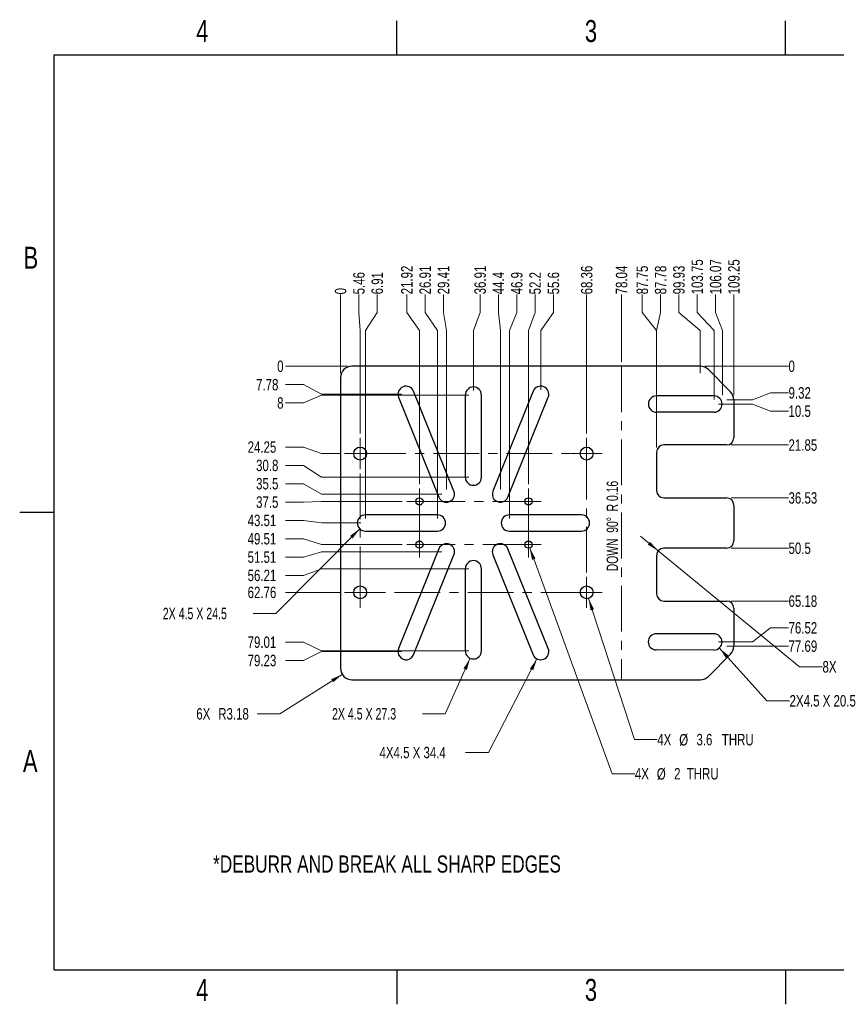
# Model space of a CAD drawing. Header units: millimetres. Extents: x 3 to 429, y 3 to 277.
# Tile 1 of 2: x 3 to 230, y 3 to 277. Entities that reach past the tile are written whole.
import ezdxf

# ---------------------------------------------------------------- set-up
doc = ezdxf.new("R2010")
doc.units = ezdxf.units.MM
doc.linetypes.add('CENTERX2', pattern=[20.32, 12.7, -2.54, 2.54, -2.54])
doc.styles.add('SLDTEXTSTYLE0', font='TXT', dxfattribs={"width": 0.75})
doc.styles.add('SLDTEXTSTYLE2', font='TXT', dxfattribs={"width": 0.692308})
doc.styles.add('SLDTEXTSTYLE3', font='TXT', dxfattribs={"width": 0.676471})
doc.dimstyles.new('SLDDIMSTYLE0', dxfattribs={"dimtxt": 3.175, "dimasz": 3.302, "dimexe": 0, "dimexo": 0.0625, "dimgap": 0.79375, "dimtad": 0, "dimtih": 1, "dimtoh": 1, "dimdec": 0, "dimrnd": 1e-09, "dimdsep": 46, "dimtxsty": 'SLDTEXTSTYLE0', "dimblk1": 'NONE', "dimblk2": 'NONE', "dimsah": 1, "dimcen": 0.09, "dimadec": 0, "dimazin": 2, "dimtfac": 1, "dimtdec": 0, "dimtofl": 0, "dimtmove": 0, "dimatfit": 3, "dimldrblk": 'NONE', "dimfxl": 1, "dimfrac": 2, "dimtolj": 1, "dimtzin": 12, "dimarcsym": 0})
doc.dimstyles.new('SLDDIMSTYLE1', dxfattribs={"dimtxt": 3.175, "dimasz": 3.302, "dimexe": 0, "dimexo": 0.0625, "dimgap": 0.79375, "dimtad": 0, "dimtih": 1, "dimtoh": 1, "dimrnd": 1e-09, "dimzin": 12, "dimdsep": 46, "dimtxsty": 'SLDTEXTSTYLE0', "dimblk1": 'NONE', "dimblk2": 'NONE', "dimsah": 1, "dimcen": 0.09, "dimadec": 0, "dimazin": 3, "dimtfac": 1, "dimtofl": 0, "dimtmove": 0, "dimatfit": 3, "dimldrblk": 'NONE', "dimfxl": 1, "dimfrac": 2, "dimtolj": 1, "dimtzin": 12, "dimarcsym": 0})
doc.dimstyles.new('SLDDIMSTYLE2', dxfattribs={"dimtxt": 3.175, "dimasz": 3.302, "dimexe": 0, "dimexo": 0.0625, "dimgap": 0.79375, "dimtad": 0, "dimtih": 1, "dimtoh": 1, "dimrnd": 1e-09, "dimzin": 12, "dimdsep": 46, "dimtxsty": 'SLDTEXTSTYLE0', "dimsah": 1, "dimcen": 0, "dimadec": 0, "dimazin": 3, "dimtfac": 1, "dimtofl": 0, "dimtmove": 0, "dimatfit": 3, "dimfxl": 1, "dimfrac": 2, "dimtolj": 1, "dimtzin": 12, "dimarcsym": 0})
doc.dimstyles.new('SLDDIMSTYLE3', dxfattribs={"dimtxt": 3.175, "dimasz": 3.302, "dimexe": 0, "dimexo": 0.0625, "dimgap": 0.79375, "dimtad": 0, "dimtih": 1, "dimtoh": 1, "dimdec": 1, "dimrnd": 1e-09, "dimzin": 12, "dimdsep": 46, "dimtxsty": 'SLDTEXTSTYLE0', "dimsah": 1, "dimcen": 0, "dimadec": 0, "dimazin": 3, "dimtfac": 1, "dimtofl": 0, "dimtmove": 0, "dimatfit": 3, "dimfxl": 1, "dimfrac": 2, "dimtolj": 1, "dimtzin": 12, "dimarcsym": 0})
doc.dimstyles.new('SLDDIMSTYLE4', dxfattribs={"dimtxt": 3.175, "dimasz": 3.302, "dimexe": 0, "dimexo": 0.0625, "dimgap": 0.79375, "dimtad": 0, "dimtih": 1, "dimtoh": 1, "dimrnd": 1e-09, "dimzin": 12, "dimdsep": 46, "dimtxsty": 'SLDTEXTSTYLE0', "dimsah": 1, "dimcen": 0, "dimadec": 0, "dimazin": 3, "dimtfac": 1, "dimtofl": 0, "dimtmove": 0, "dimatfit": 3, "dimfxl": 1, "dimfrac": 2, "dimtolj": 1, "dimtzin": 12, "dimarcsym": 0})
doc.dimstyles.new('SLDDIMSTYLE5', dxfattribs={"dimtxt": 3.175, "dimasz": 3.302, "dimexe": 0, "dimexo": 0.0625, "dimgap": 0.79375, "dimtad": 0, "dimtih": 1, "dimtoh": 1, "dimrnd": 1e-09, "dimzin": 12, "dimdsep": 46, "dimtxsty": 'SLDTEXTSTYLE0', "dimsah": 1, "dimcen": 0, "dimadec": 0, "dimazin": 3, "dimtfac": 1, "dimtofl": 0, "dimtmove": 1, "dimatfit": 3, "dimfxl": 1, "dimfrac": 2, "dimtolj": 1, "dimtzin": 12, "dimarcsym": 0})

# ---------------------------------------------------------------- blocks, each defined once
blk = doc.blocks.new('_D')
at = {"color": 7, "linetype": 'Continuous', "lineweight": 0}
for p, q in [((92.29, 195.26), (92.29, 200.26)), ((92.29, 195.26), (92.29, 190.26)), ((92.29, 190.26), (92.29, 178.39))]:
    blk.add_line(p, q, dxfattribs=at)
at = {"color": 7, "linetype": 'Continuous', "lineweight": 18, "insert": (90.72, 200.26), "char_height": 3.17, "attachment_point": 1, "rotation": 90, "style": 'SLDTEXTSTYLE0'}
blk.add_mtext('0', dxfattribs=at)
blk = doc.blocks.new('_None')
blk = doc.blocks.new('_D_1')
at = {"color": 7, "linetype": 'Continuous', "lineweight": 0}
for p, q in [((97.38, 195.26), (97.38, 200.26)), ((97.38, 195.26), (97.75, 190.26)), ((97.75, 190.26), (97.75, 161.66))]:
    blk.add_line(p, q, dxfattribs=at)
at = {"color": 7, "linetype": 'Continuous', "lineweight": 18, "insert": (95.81, 200.26), "char_height": 3.175, "attachment_point": 1, "rotation": 90, "style": 'SLDTEXTSTYLE0'}
blk.add_mtext('5.46', dxfattribs=at)
blk = doc.blocks.new('_D_2')
at = {"color": 7, "linetype": 'Continuous', "lineweight": 0}
for p, q in [((102.48, 195.26), (102.48, 200.26)), ((102.48, 195.26), (99.2, 190.26)), ((99.2, 190.26), (99.2, 138.06))]:
    blk.add_line(p, q, dxfattribs=at)
at = {"color": 7, "linetype": 'Continuous', "lineweight": 18, "insert": (100.9, 200.26), "char_height": 3.175, "attachment_point": 1, "rotation": 90, "style": 'SLDTEXTSTYLE0'}
blk.add_mtext('6.91', dxfattribs=at)
blk = doc.blocks.new('_D_3')
at = {"color": 7, "linetype": 'Continuous', "lineweight": 0}
for p, q in [((110.69, 195.26), (110.69, 200.26)), ((110.69, 195.26), (114.21, 190.26)), ((114.21, 190.26), (114.21, 147.61))]:
    blk.add_line(p, q, dxfattribs=at)
at = {"color": 7, "linetype": 'Continuous', "lineweight": 18, "insert": (109.12, 200.26), "char_height": 3.175, "attachment_point": 1, "rotation": 90, "style": 'SLDTEXTSTYLE0'}
blk.add_mtext('21.92', dxfattribs=at)
blk = doc.blocks.new('_D_4')
at = {"color": 7, "linetype": 'Continuous', "lineweight": 0}
for p, q in [((115.78, 195.26), (115.78, 200.26)), ((115.78, 195.26), (119.2, 190.26)), ((119.2, 190.26), (119.2, 138.06))]:
    blk.add_line(p, q, dxfattribs=at)
at = {"color": 7, "linetype": 'Continuous', "lineweight": 18, "insert": (114.21, 200.26), "char_height": 3.175, "attachment_point": 1, "rotation": 90, "style": 'SLDTEXTSTYLE0'}
blk.add_mtext('26.91', dxfattribs=at)
blk = doc.blocks.new('_D_5')
at = {"color": 7, "linetype": 'Continuous', "lineweight": 0}
for p, q in [((120.87, 195.26), (120.87, 200.26)), ((120.87, 195.26), (121.7, 190.26)), ((121.7, 190.26), (121.7, 146.07))]:
    blk.add_line(p, q, dxfattribs=at)
at = {"color": 7, "linetype": 'Continuous', "lineweight": 18, "insert": (119.3, 200.26), "char_height": 3.175, "attachment_point": 1, "rotation": 90, "style": 'SLDTEXTSTYLE0'}
blk.add_mtext('29.41', dxfattribs=at)
blk = doc.blocks.new('_D_6')
at = {"color": 7, "linetype": 'Continuous', "lineweight": 0}
for p, q in [((131.05, 195.26), (131.05, 200.26)), ((131.05, 195.26), (129.2, 190.26)), ((129.2, 190.26), (129.2, 173.57))]:
    blk.add_line(p, q, dxfattribs=at)
at = {"color": 7, "linetype": 'Continuous', "lineweight": 18, "insert": (129.48, 200.26), "char_height": 3.175, "attachment_point": 1, "rotation": 90, "style": 'SLDTEXTSTYLE0'}
blk.add_mtext('36.91', dxfattribs=at)
blk = doc.blocks.new('_D_7')
at = {"color": 7, "linetype": 'Continuous', "lineweight": 0}
for p, q in [((136.14, 195.26), (136.14, 200.26)), ((136.14, 195.26), (136.69, 190.26)), ((136.69, 190.26), (136.69, 146.07))]:
    blk.add_line(p, q, dxfattribs=at)
at = {"color": 7, "linetype": 'Continuous', "lineweight": 18, "insert": (134.57, 200.26), "char_height": 3.175, "attachment_point": 1, "rotation": 90, "style": 'SLDTEXTSTYLE0'}
blk.add_mtext('44.4', dxfattribs=at)
blk = doc.blocks.new('_D_8')
at = {"color": 7, "linetype": 'Continuous', "lineweight": 0}
for p, q in [((141.24, 195.26), (141.24, 200.26)), ((141.24, 195.26), (139.19, 190.26)), ((139.19, 190.26), (139.19, 138.06))]:
    blk.add_line(p, q, dxfattribs=at)
at = {"color": 7, "linetype": 'Continuous', "lineweight": 18, "insert": (139.66, 200.26), "char_height": 3.175, "attachment_point": 1, "rotation": 90, "style": 'SLDTEXTSTYLE0'}
blk.add_mtext('46.9', dxfattribs=at)
blk = doc.blocks.new('_D_9')
at = {"color": 7, "linetype": 'Continuous', "lineweight": 0}
for p, q in [((146.33, 195.26), (146.33, 200.26)), ((146.33, 195.26), (144.49, 190.26)), ((144.49, 190.26), (144.49, 147.61))]:
    blk.add_line(p, q, dxfattribs=at)
at = {"color": 7, "linetype": 'Continuous', "lineweight": 18, "insert": (144.75, 200.26), "char_height": 3.175, "attachment_point": 1, "rotation": 90, "style": 'SLDTEXTSTYLE0'}
blk.add_mtext('52.2', dxfattribs=at)
blk = doc.blocks.new('_D_10')
at = {"color": 7, "linetype": 'Continuous', "lineweight": 0}
for p, q in [((151.42, 195.26), (151.42, 200.26)), ((151.42, 195.26), (147.89, 190.26)), ((147.89, 190.26), (147.89, 173.79))]:
    blk.add_line(p, q, dxfattribs=at)
at = {"color": 7, "linetype": 'Continuous', "lineweight": 18, "insert": (149.84, 200.26), "char_height": 3.175, "attachment_point": 1, "rotation": 90, "style": 'SLDTEXTSTYLE0'}
blk.add_mtext('55.6', dxfattribs=at)
blk = doc.blocks.new('_D_11')
at = {"color": 7, "linetype": 'Continuous', "lineweight": 0}
blk.add_line((160.65, 161.66), (160.65, 200.26), dxfattribs=at)
at = {"color": 7, "linetype": 'Continuous', "lineweight": 18, "insert": (159.08, 200.26), "char_height": 3.175, "attachment_point": 1, "rotation": 90, "style": 'SLDTEXTSTYLE0'}
blk.add_mtext('68.36', dxfattribs=at)
blk = doc.blocks.new('_D_12')
at = {"color": 7, "linetype": 'Continuous', "lineweight": 0}
blk.add_line((170.33, 181.57), (170.33, 200.26), dxfattribs=at)
at = {"color": 7, "linetype": 'Continuous', "lineweight": 18, "insert": (168.76, 200.26), "char_height": 3.175, "attachment_point": 1, "rotation": 90, "style": 'SLDTEXTSTYLE0'}
blk.add_mtext('78.04', dxfattribs=at)
blk = doc.blocks.new('_D_13')
at = {"color": 7, "linetype": 'Continuous', "lineweight": 0}
for p, q in [((176.09, 195.26), (176.09, 200.26)), ((176.09, 195.26), (180.05, 190.26)), ((180.05, 190.26), (180.05, 171.07))]:
    blk.add_line(p, q, dxfattribs=at)
at = {"color": 7, "linetype": 'Continuous', "lineweight": 18, "insert": (174.52, 200.26), "char_height": 3.175, "attachment_point": 1, "rotation": 90, "style": 'SLDTEXTSTYLE0'}
blk.add_mtext('87.75', dxfattribs=at)
blk = doc.blocks.new('_D_14')
at = {"color": 7, "linetype": 'Continuous', "lineweight": 0}
for p, q in [((181.18, 195.26), (181.18, 200.26)), ((181.18, 195.26), (180.08, 190.26)), ((180.08, 190.26), (180.08, 157.72))]:
    blk.add_line(p, q, dxfattribs=at)
at = {"color": 7, "linetype": 'Continuous', "lineweight": 18, "insert": (179.61, 200.26), "char_height": 3.175, "attachment_point": 1, "rotation": 90, "style": 'SLDTEXTSTYLE0'}
blk.add_mtext('87.78', dxfattribs=at)
blk = doc.blocks.new('_D_15')
at = {"color": 7, "linetype": 'Continuous', "lineweight": 0}
for p, q in [((186.27, 195.26), (186.27, 200.26)), ((186.27, 195.26), (192.23, 190.26)), ((192.23, 190.26), (192.23, 178.39))]:
    blk.add_line(p, q, dxfattribs=at)
at = {"color": 7, "linetype": 'Continuous', "lineweight": 18, "insert": (184.7, 200.26), "char_height": 3.175, "attachment_point": 1, "rotation": 90, "style": 'SLDTEXTSTYLE0'}
blk.add_mtext('99.93', dxfattribs=at)
blk = doc.blocks.new('_D_16')
at = {"color": 7, "linetype": 'Continuous', "lineweight": 0}
for p, q in [((191.36, 195.26), (191.36, 200.26)), ((191.36, 195.26), (196.05, 190.26)), ((196.05, 190.26), (196.05, 171.07))]:
    blk.add_line(p, q, dxfattribs=at)
at = {"color": 7, "linetype": 'Continuous', "lineweight": 18, "insert": (189.79, 200.26), "char_height": 3.175, "attachment_point": 1, "rotation": 90, "style": 'SLDTEXTSTYLE0'}
blk.add_mtext('103.75', dxfattribs=at)
blk = doc.blocks.new('_D_17')
at = {"color": 7, "linetype": 'Continuous', "lineweight": 0}
for p, q in [((196.45, 195.26), (196.45, 200.26)), ((196.45, 195.26), (198.37, 190.26)), ((198.37, 190.26), (198.37, 172.25))]:
    blk.add_line(p, q, dxfattribs=at)
at = {"color": 7, "linetype": 'Continuous', "lineweight": 18, "insert": (194.88, 200.26), "char_height": 3.175, "attachment_point": 1, "rotation": 90, "style": 'SLDTEXTSTYLE0'}
blk.add_mtext('106.07', dxfattribs=at)
blk = doc.blocks.new('_D_18')
at = {"color": 7, "linetype": 'Continuous', "lineweight": 0}
blk.add_line((201.55, 172.25), (201.55, 200.26), dxfattribs=at)
at = {"color": 7, "linetype": 'Continuous', "lineweight": 18, "insert": (199.97, 200.26), "char_height": 3.175, "attachment_point": 1, "rotation": 90, "style": 'SLDTEXTSTYLE0'}
blk.add_mtext('109.25', dxfattribs=at)
blk = doc.blocks.new('_D_19')
at = {"color": 7, "linetype": 'Continuous', "lineweight": 0}
for p, q in [((82.05, 180.3), (77.05, 180.3)), ((82.05, 180.3), (87.05, 180.3)), ((87.05, 180.3), (94.2, 180.3))]:
    blk.add_line(p, q, dxfattribs=at)
at = {"color": 7, "linetype": 'Continuous', "lineweight": 18, "insert": (74.7, 181.87), "char_height": 3.17, "attachment_point": 1, "style": 'SLDTEXTSTYLE0'}
blk.add_mtext('0', dxfattribs=at)
blk = doc.blocks.new('_D_20')
at = {"color": 7, "linetype": 'Continuous', "lineweight": 0}
for p, q in [((82.05, 175.21), (77.05, 175.21)), ((82.05, 175.21), (87.05, 172.52)), ((87.05, 172.52), (109.23, 172.52))]:
    blk.add_line(p, q, dxfattribs=at)
at = {"color": 7, "linetype": 'Continuous', "lineweight": 18, "insert": (68.84, 176.78), "char_height": 3.175, "attachment_point": 1, "style": 'SLDTEXTSTYLE0'}
blk.add_mtext('7.78', dxfattribs=at)
blk = doc.blocks.new('_D_21')
at = {"color": 7, "linetype": 'Continuous', "lineweight": 0}
for p, q in [((82.05, 170.12), (87.05, 172.3)), ((87.05, 172.3), (127.93, 172.3)), ((82.05, 170.12), (77.05, 170.12))]:
    blk.add_line(p, q, dxfattribs=at)
at = {"color": 7, "linetype": 'Continuous', "lineweight": 18, "insert": (74.7, 171.69), "char_height": 3.17, "attachment_point": 1, "style": 'SLDTEXTSTYLE0'}
blk.add_mtext('8', dxfattribs=at)
blk = doc.blocks.new('_D_22')
at = {"color": 7, "linetype": 'Continuous', "lineweight": 0}
for p, q in [((82.05, 157.88), (77.05, 157.88)), ((82.05, 157.88), (87.05, 156.05)), ((87.05, 156.05), (92.14, 156.05))]:
    blk.add_line(p, q, dxfattribs=at)
at = {"color": 7, "linetype": 'Continuous', "lineweight": 18, "insert": (66.49, 159.46), "char_height": 3.175, "attachment_point": 1, "style": 'SLDTEXTSTYLE0'}
blk.add_mtext('24.25', dxfattribs=at)
blk = doc.blocks.new('_D_23')
at = {"color": 7, "linetype": 'Continuous', "lineweight": 0}
for p, q in [((82.05, 152.79), (77.05, 152.79)), ((82.05, 152.79), (87.05, 149.5)), ((87.05, 149.5), (127.93, 149.5))]:
    blk.add_line(p, q, dxfattribs=at)
at = {"color": 7, "linetype": 'Continuous', "lineweight": 18, "insert": (68.84, 154.37), "char_height": 3.175, "attachment_point": 1, "style": 'SLDTEXTSTYLE0'}
blk.add_mtext('30.8', dxfattribs=at)
blk = doc.blocks.new('_D_24')
at = {"color": 7, "linetype": 'Continuous', "lineweight": 0}
for p, q in [((82.05, 147.7), (77.05, 147.7)), ((82.05, 147.7), (87.05, 144.8)), ((87.05, 144.8), (120.43, 144.8))]:
    blk.add_line(p, q, dxfattribs=at)
at = {"color": 7, "linetype": 'Continuous', "lineweight": 18, "insert": (68.84, 149.28), "char_height": 3.175, "attachment_point": 1, "style": 'SLDTEXTSTYLE0'}
blk.add_mtext('35.5', dxfattribs=at)
blk = doc.blocks.new('_D_25')
at = {"color": 7, "linetype": 'Continuous', "lineweight": 0}
for p, q in [((82.05, 142.61), (77.05, 142.61)), ((82.05, 142.61), (87.05, 142.8)), ((87.05, 142.8), (109.4, 142.8))]:
    blk.add_line(p, q, dxfattribs=at)
at = {"color": 7, "linetype": 'Continuous', "lineweight": 18, "insert": (68.84, 144.18), "char_height": 3.175, "attachment_point": 1, "style": 'SLDTEXTSTYLE0'}
blk.add_mtext('37.5', dxfattribs=at)
blk = doc.blocks.new('_D_26')
at = {"color": 7, "linetype": 'Continuous', "lineweight": 0}
for p, q in [((82.05, 137.52), (77.05, 137.52)), ((82.05, 137.52), (87.05, 136.79)), ((87.05, 136.79), (97.93, 136.79))]:
    blk.add_line(p, q, dxfattribs=at)
at = {"color": 7, "linetype": 'Continuous', "lineweight": 18, "insert": (66.49, 139.09), "char_height": 3.175, "attachment_point": 1, "style": 'SLDTEXTSTYLE0'}
blk.add_mtext('43.51', dxfattribs=at)
blk = doc.blocks.new('_D_27')
at = {"color": 7, "linetype": 'Continuous', "lineweight": 0}
for p, q in [((82.05, 132.43), (77.05, 132.43)), ((82.05, 132.43), (87.05, 130.79)), ((87.05, 130.79), (109.4, 130.79))]:
    blk.add_line(p, q, dxfattribs=at)
at = {"color": 7, "linetype": 'Continuous', "lineweight": 18, "insert": (66.49, 134), "char_height": 3.175, "attachment_point": 1, "style": 'SLDTEXTSTYLE0'}
blk.add_mtext('49.51', dxfattribs=at)
blk = doc.blocks.new('_D_28')
at = {"color": 7, "linetype": 'Continuous', "lineweight": 0}
for p, q in [((82.05, 127.34), (87.05, 128.79)), ((87.05, 128.79), (120.43, 128.79)), ((82.05, 127.34), (77.05, 127.34))]:
    blk.add_line(p, q, dxfattribs=at)
at = {"color": 7, "linetype": 'Continuous', "lineweight": 18, "insert": (66.49, 128.91), "char_height": 3.175, "attachment_point": 1, "style": 'SLDTEXTSTYLE0'}
blk.add_mtext('51.51', dxfattribs=at)
blk = doc.blocks.new('_D_29')
at = {"color": 7, "linetype": 'Continuous', "lineweight": 0}
for p, q in [((82.05, 122.25), (87.05, 124.09)), ((87.05, 124.09), (127.93, 124.09)), ((82.05, 122.25), (77.05, 122.25))]:
    blk.add_line(p, q, dxfattribs=at)
at = {"color": 7, "linetype": 'Continuous', "lineweight": 18, "insert": (66.49, 123.82), "char_height": 3.175, "attachment_point": 1, "style": 'SLDTEXTSTYLE0'}
blk.add_mtext('56.21', dxfattribs=at)
blk = doc.blocks.new('_D_30')
at = {"color": 7, "linetype": 'Continuous', "lineweight": 0}
blk.add_line((92.14, 117.54), (77.05, 117.54), dxfattribs=at)
at = {"color": 7, "linetype": 'Continuous', "lineweight": 18, "insert": (66.49, 119.11), "char_height": 3.175, "attachment_point": 1, "style": 'SLDTEXTSTYLE0'}
blk.add_mtext('62.76', dxfattribs=at)
blk = doc.blocks.new('_D_31')
at = {"color": 7, "linetype": 'Continuous', "lineweight": 0}
for p, q in [((82.05, 103.72), (77.05, 103.72)), ((82.05, 103.72), (87.05, 101.29)), ((87.05, 101.29), (127.93, 101.29))]:
    blk.add_line(p, q, dxfattribs=at)
at = {"color": 7, "linetype": 'Continuous', "lineweight": 18, "insert": (66.49, 105.29), "char_height": 3.175, "attachment_point": 1, "style": 'SLDTEXTSTYLE0'}
blk.add_mtext('79.01', dxfattribs=at)
blk = doc.blocks.new('_D_32')
at = {"color": 7, "linetype": 'Continuous', "lineweight": 0}
for p, q in [((82.05, 98.63), (77.05, 98.63)), ((82.05, 98.63), (87.05, 101.07)), ((87.05, 101.07), (109.23, 101.07))]:
    blk.add_line(p, q, dxfattribs=at)
at = {"color": 7, "linetype": 'Continuous', "lineweight": 18, "insert": (66.49, 100.2), "char_height": 3.175, "attachment_point": 1, "style": 'SLDTEXTSTYLE0'}
blk.add_mtext('79.23', dxfattribs=at)
blk = doc.blocks.new('_D_33')
at = {"color": 7, "linetype": 'Continuous', "lineweight": 0}
blk.add_line((193.5, 180.3), (216.73, 180.3), dxfattribs=at)
at = {"color": 7, "linetype": 'Continuous', "lineweight": 18, "insert": (216.73, 181.87), "char_height": 3.17, "attachment_point": 1, "style": 'SLDTEXTSTYLE0'}
blk.add_mtext('0', dxfattribs=at)
blk = doc.blocks.new('_D_34')
at = {"color": 7, "linetype": 'Continuous', "lineweight": 0}
for p, q in [((211.73, 172.93), (206.73, 170.98)), ((211.73, 172.93), (216.73, 172.93)), ((206.73, 170.98), (199.64, 170.98))]:
    blk.add_line(p, q, dxfattribs=at)
at = {"color": 7, "linetype": 'Continuous', "lineweight": 18, "insert": (216.73, 174.5), "char_height": 3.175, "attachment_point": 1, "style": 'SLDTEXTSTYLE0'}
blk.add_mtext('9.32', dxfattribs=at)
blk = doc.blocks.new('_D_35')
at = {"color": 7, "linetype": 'Continuous', "lineweight": 0}
for p, q in [((206.73, 169.8), (197.32, 169.8)), ((211.73, 167.84), (206.73, 169.8)), ((211.73, 167.84), (216.73, 167.84))]:
    blk.add_line(p, q, dxfattribs=at)
at = {"color": 7, "linetype": 'Continuous', "lineweight": 18, "insert": (216.73, 169.41), "char_height": 3.175, "attachment_point": 1, "style": 'SLDTEXTSTYLE0'}
blk.add_mtext('10.5', dxfattribs=at)
blk = doc.blocks.new('_D_36')
at = {"color": 7, "linetype": 'Continuous', "lineweight": 0}
blk.add_line((200.82, 158.45), (216.73, 158.45), dxfattribs=at)
at = {"color": 7, "linetype": 'Continuous', "lineweight": 18, "insert": (216.73, 160.02), "char_height": 3.175, "attachment_point": 1, "style": 'SLDTEXTSTYLE0'}
blk.add_mtext('21.85', dxfattribs=at)
blk = doc.blocks.new('_D_37')
at = {"color": 7, "linetype": 'Continuous', "lineweight": 0}
blk.add_line((200.82, 143.77), (216.73, 143.77), dxfattribs=at)
at = {"color": 7, "linetype": 'Continuous', "lineweight": 18, "insert": (216.73, 145.34), "char_height": 3.175, "attachment_point": 1, "style": 'SLDTEXTSTYLE0'}
blk.add_mtext('36.53', dxfattribs=at)
blk = doc.blocks.new('_D_38')
at = {"color": 7, "linetype": 'Continuous', "lineweight": 0}
blk.add_line((200.82, 129.8), (216.73, 129.8), dxfattribs=at)
at = {"color": 7, "linetype": 'Continuous', "lineweight": 18, "insert": (216.73, 131.37), "char_height": 3.175, "attachment_point": 1, "style": 'SLDTEXTSTYLE0'}
blk.add_mtext('50.5', dxfattribs=at)
blk = doc.blocks.new('_D_39')
at = {"color": 7, "linetype": 'Continuous', "lineweight": 0}
blk.add_line((200.82, 115.12), (216.73, 115.12), dxfattribs=at)
at = {"color": 7, "linetype": 'Continuous', "lineweight": 18, "insert": (216.73, 116.69), "char_height": 3.175, "attachment_point": 1, "style": 'SLDTEXTSTYLE0'}
blk.add_mtext('65.18', dxfattribs=at)
blk = doc.blocks.new('_D_40')
at = {"color": 7, "linetype": 'Continuous', "lineweight": 0}
for p, q in [((211.73, 107.7), (206.73, 103.77)), ((211.73, 107.7), (216.73, 107.7)), ((206.73, 103.77), (197.28, 103.77))]:
    blk.add_line(p, q, dxfattribs=at)
at = {"color": 7, "linetype": 'Continuous', "lineweight": 18, "insert": (216.73, 109.27), "char_height": 3.175, "attachment_point": 1, "style": 'SLDTEXTSTYLE0'}
blk.add_mtext('76.52', dxfattribs=at)
blk = doc.blocks.new('_D_41')
at = {"color": 7, "linetype": 'Continuous', "lineweight": 0}
blk.add_line((199.64, 102.61), (216.73, 102.61), dxfattribs=at)
at = {"color": 7, "linetype": 'Continuous', "lineweight": 18, "insert": (216.73, 104.18), "char_height": 3.175, "attachment_point": 1, "style": 'SLDTEXTSTYLE0'}
blk.add_mtext('77.69', dxfattribs=at)
blk = doc.blocks.new('_D_42')
at = {"color": 7, "linetype": 'Continuous', "lineweight": 0}
for p, q in [((161.21, 115.82), (173.92, 76.65)), ((173.92, 76.65), (180.27, 76.65))]:
    blk.add_line(p, q, dxfattribs=at)
at = {"color": 7, "linetype": 'Continuous', "lineweight": 18}
blk.add_solid([(161.21, 115.82), (161.74, 112.53), (162.71, 112.84)], dxfattribs=at)
at = {"color": 7, "linetype": 'Continuous', "lineweight": 18, "char_height": 3.175, "attachment_point": 1, "style": 'SLDTEXTSTYLE0'}
for s, insert in [('4X', (180.27, 78.24)), ('%%c', (186.37, 78.19)), ('3.6', (191.15, 78.24)), ('THRU', (198.21, 78.24))]:
    blk.add_mtext(s, dxfattribs=dict(at, insert=insert))
blk = doc.blocks.new('_D_43')
at = {"color": 7, "linetype": 'Continuous', "lineweight": 0}
for p, q in [((144.84, 129.85), (167.7, 67.18)), ((167.7, 67.18), (174.05, 67.18))]:
    blk.add_line(p, q, dxfattribs=at)
at = {"color": 7, "linetype": 'Continuous', "lineweight": 18}
blk.add_solid([(144.84, 129.85), (145.49, 126.57), (146.45, 126.92)], dxfattribs=at)
at = {"color": 7, "linetype": 'Continuous', "lineweight": 18, "attachment_point": 1, "style": 'SLDTEXTSTYLE0'}
for s, insert, char_height in [('4X', (174.05, 68.77), 3.175), ('%%c', (180.15, 68.72), 3.175), ('2', (184.94, 68.77), 3.17), ('THRU', (188.47, 68.77), 3.175)]:
    blk.add_mtext(s, dxfattribs=dict(at, insert=insert, char_height=char_height))
blk = doc.blocks.new('_D_44')
at = {"color": 7, "linetype": 'Continuous', "lineweight": 0}
for p, q in [((146.86, 99.07), (133.4, 73.08)), ((133.4, 73.08), (127.05, 73.08))]:
    blk.add_line(p, q, dxfattribs=at)
at = {"color": 7, "linetype": 'Continuous', "lineweight": 18}
blk.add_solid([(146.86, 99.07), (144.89, 96.37), (145.79, 95.9)], dxfattribs=at)
at = {"color": 7, "linetype": 'Continuous', "lineweight": 18, "insert": (103.13, 74.65), "char_height": 3.175, "attachment_point": 1, "style": 'SLDTEXTSTYLE0'}
blk.add_mtext('4X4.5 X 34.4', dxfattribs=at)
blk = doc.blocks.new('_D_45')
at = {"color": 7, "linetype": 'Continuous', "lineweight": 0}
for p, q in [((128.28, 99.23), (121.38, 83.83)), ((121.38, 83.83), (115.03, 83.83))]:
    blk.add_line(p, q, dxfattribs=at)
at = {"color": 7, "linetype": 'Continuous', "lineweight": 18}
blk.add_solid([(128.28, 99.23), (126.46, 96.43), (127.39, 96.01)], dxfattribs=at)
at = {"color": 7, "linetype": 'Continuous', "lineweight": 18, "insert": (89.93, 85.4), "char_height": 3.175, "attachment_point": 1, "style": 'SLDTEXTSTYLE2'}
blk.add_mtext('2X 4.5 X 27.3', dxfattribs=at)
blk = doc.blocks.new('_D_46')
at = {"color": 7, "linetype": 'Continuous', "lineweight": 0}
for p, q in [((97.62, 135.19), (74.37, 111.68)), ((74.37, 111.68), (68.02, 111.68))]:
    blk.add_line(p, q, dxfattribs=at)
at = {"color": 7, "linetype": 'Continuous', "lineweight": 18}
blk.add_solid([(97.62, 135.19), (94.94, 133.2), (95.66, 132.49)], dxfattribs=at)
at = {"color": 7, "linetype": 'Continuous', "lineweight": 18, "insert": (42.92, 113.25), "char_height": 3.175, "attachment_point": 1, "style": 'SLDTEXTSTYLE2'}
blk.add_mtext('2X 4.5 X 24.5', dxfattribs=at)
blk = doc.blocks.new('_D_47')
at = {"color": 7, "linetype": 'Continuous', "lineweight": 0}
for p, q in [((197.51, 102.1), (210.67, 87.44)), ((210.67, 87.44), (217.02, 87.44))]:
    blk.add_line(p, q, dxfattribs=at)
at = {"color": 7, "linetype": 'Continuous', "lineweight": 18}
blk.add_solid([(197.51, 102.1), (199.34, 99.3), (200.09, 99.98)], dxfattribs=at)
at = {"color": 7, "linetype": 'Continuous', "lineweight": 18, "insert": (217.02, 89.01), "char_height": 3.175, "attachment_point": 1, "style": 'SLDTEXTSTYLE0'}
blk.add_mtext('2X4.5 X 20.5', dxfattribs=at)
blk = doc.blocks.new('_D_48')
at = {"color": 7, "linetype": 'Continuous', "lineweight": 0}
for p, q in [((92.79, 94.77), (75.46, 83.83)), ((75.46, 83.83), (69.11, 83.83))]:
    blk.add_line(p, q, dxfattribs=at)
at = {"color": 7, "linetype": 'Continuous', "lineweight": 18}
blk.add_solid([(92.79, 94.77), (89.72, 93.44), (90.26, 92.58)], dxfattribs=at)
at = {"color": 7, "linetype": 'Continuous', "lineweight": 18, "char_height": 3.175, "attachment_point": 1, "style": 'SLDTEXTSTYLE0'}
for s, insert in [('6X', (52.23, 85.4)), ('R3.18', (58.33, 85.4))]:
    blk.add_mtext(s, dxfattribs=dict(at, insert=insert))
blk = doc.blocks.new('_D_49')
at = {"color": 7, "linetype": 'Continuous', "lineweight": 0}
for p, q in [((180.53, 129.06), (175.62, 133.09)), ((180.53, 129.06), (219.81, 96.88)), ((219.81, 96.88), (226.16, 96.88))]:
    blk.add_line(p, q, dxfattribs=at)
at = {"color": 7, "linetype": 'Continuous', "lineweight": 18}
blk.add_solid([(180.53, 129.06), (178.3, 131.55), (177.65, 130.76)], dxfattribs=at)
at = {"color": 7, "linetype": 'Continuous', "lineweight": 18, "char_height": 3.175, "attachment_point": 1, "style": 'SLDTEXTSTYLE0'}
for s, insert in [('8X', (226.16, 98.45)), ('R2', (232.26, 98.45))]:
    blk.add_mtext(s, dxfattribs=dict(at, insert=insert))
blk = doc.blocks.new('SW_CENTERMARKSYMBOL_0')
at = {"color": 0, "linetype": 'Continuous', "lineweight": 18}
for p, q in [((0, 2.54), (0, 4.34)), ((-2.54, 0), (-4.34, 0)), ((0, 0), (-2.54, 0)), ((0, 0), (0, 2.54)), ((0, 0), (0, -2.54)), ((0, 0), (2.54, 0)), ((2.54, 0), (4.34, 0)), ((0, -2.54), (0, -4.34))]:
    blk.add_line(p, q, dxfattribs=at)
blk = doc.blocks.new('SW_CENTERMARKSYMBOL_1')
at = {"color": 0, "linetype": 'Continuous', "lineweight": 18}
for p, q in [((0, 2.54), (0, 4.34)), ((-2.54, 0), (-4.34, 0)), ((0, 0), (-2.54, 0)), ((0, 0), (0, 2.54)), ((0, 0), (0, -2.54)), ((0, 0), (2.54, 0)), ((2.54, 0), (4.34, 0)), ((0, -2.54), (0, -4.34))]:
    blk.add_line(p, q, dxfattribs=at)
blk = doc.blocks.new('SW_CENTERMARKSYMBOL_2')
at = {"color": 0, "linetype": 'Continuous', "lineweight": 18}
for p, q in [((0, 2.54), (0, 4.34)), ((-2.54, 0), (-4.34, 0)), ((0, 0), (-2.54, 0)), ((0, 0), (0, 2.54)), ((0, 0), (0, -2.54)), ((0, 0), (2.54, 0)), ((2.54, 0), (4.34, 0)), ((0, -2.54), (0, -4.34))]:
    blk.add_line(p, q, dxfattribs=at)
blk = doc.blocks.new('SW_CENTERMARKSYMBOL_3')
at = {"color": 0, "linetype": 'Continuous', "lineweight": 18}
for p, q in [((0, 2.54), (0, 4.34)), ((-2.54, 0), (-4.34, 0)), ((0, 0), (-2.54, 0)), ((0, 0), (0, 2.54)), ((0, 0), (0, -2.54)), ((0, 0), (2.54, 0)), ((2.54, 0), (4.34, 0)), ((0, -2.54), (0, -4.34))]:
    blk.add_line(p, q, dxfattribs=at)
blk = doc.blocks.new('SW_CENTERMARKSYMBOL_4')
at = {"color": 0, "linetype": 'Continuous', "lineweight": 18}
for p, q in [((0, 2.54), (0, 3.54)), ((-2.54, 0), (-3.54, 0)), ((0, 0), (-2.54, 0)), ((0, 0), (0, 2.54)), ((0, 0), (0, -2.54)), ((0, 0), (2.54, 0)), ((2.54, 0), (3.54, 0)), ((0, -2.54), (0, -3.54))]:
    blk.add_line(p, q, dxfattribs=at)
blk = doc.blocks.new('SW_CENTERMARKSYMBOL_5')
at = {"color": 0, "linetype": 'Continuous', "lineweight": 18}
for p, q in [((0, 2.54), (0, 3.54)), ((-2.54, 0), (-3.54, 0)), ((0, 0), (-2.54, 0)), ((0, 0), (0, 2.54)), ((0, 0), (0, -2.54)), ((0, 0), (2.54, 0)), ((2.54, 0), (3.54, 0)), ((0, -2.54), (0, -3.54))]:
    blk.add_line(p, q, dxfattribs=at)
blk = doc.blocks.new('SW_CENTERMARKSYMBOL_6')
at = {"color": 0, "linetype": 'Continuous', "lineweight": 18}
for p, q in [((0, 2.54), (0, 3.54)), ((-2.54, 0), (-3.54, 0)), ((0, 0), (-2.54, 0)), ((0, 0), (0, 2.54)), ((0, 0), (0, -2.54)), ((0, 0), (2.54, 0)), ((2.54, 0), (3.54, 0)), ((0, -2.54), (0, -3.54))]:
    blk.add_line(p, q, dxfattribs=at)
blk = doc.blocks.new('SW_CENTERMARKSYMBOL_7')
at = {"color": 0, "linetype": 'Continuous', "lineweight": 18}
for p, q in [((0, 2.54), (0, 3.54)), ((-2.54, 0), (-3.54, 0)), ((0, 0), (-2.54, 0)), ((0, 0), (0, 2.54)), ((0, 0), (0, -2.54)), ((0, 0), (2.54, 0)), ((2.54, 0), (3.54, 0)), ((0, -2.54), (0, -3.54))]:
    blk.add_line(p, q, dxfattribs=at)

msp = doc.modelspace()

# ---------------------------------------------------------------- linework, layer by layer
at = {"color": 7, "linetype": 'Continuous'}
for p, q in [((107.95, 266.7), (107.95, 276.225)), ((215.9, 266.7), (215.9, 276.225)), ((12.7, 266.7), (12.7, 12.7)), ((419.1, 266.7), (12.7, 266.7)), ((12.7, 139.7), (3.175, 139.7)), ((12.7, 12.7), (419.1, 12.7)), ((107.95, 12.7), (107.95, 3.175)), ((215.9, 12.7), (215.9, 3.175))]:
    msp.add_line(p, q, dxfattribs=at)
at = {"color": 7, "linetype": 'Continuous', "lineweight": 25}
for p, q in [((192.225, 180.297), (95.474, 180.297)), ((194.474, 179.366), (200.614, 173.226)), ((92.294, 177.117), (92.294, 96.467)), ((123.79, 145.64), (112.59, 173.36)), ((126.949, 172.297), (126.949, 149.497)), ((131.449, 149.497), (131.449, 172.297)), ((145.808, 173.36), (134.608, 145.64)), ((108.418, 171.674), (119.618, 143.954)), ((138.78, 143.954), (149.98, 171.674)), ((196.045, 172.047), (180.045, 172.047)), ((201.545, 170.977), (201.545, 160.447)), ((196.045, 167.547), (180.045, 167.547)), ((180.075, 156.447), (180.075, 145.767)), ((199.545, 158.447), (182.075, 158.447)), ((182.075, 143.767), (199.545, 143.767)), ((201.545, 141.767), (201.545, 131.797)), ((119.204, 139.042), (99.204, 139.042)), ((159.204, 139.042), (139.194, 139.042)), ((99.204, 134.542), (119.204, 134.542)), ((139.194, 134.542), (159.204, 134.542)), ((119.618, 129.63), (108.418, 101.91)), ((149.98, 101.91), (138.78, 129.63)), ((199.545, 129.797), (182.075, 129.797)), ((112.59, 100.224), (123.79, 127.944)), ((134.608, 127.944), (145.808, 100.224)), ((180.075, 127.797), (180.075, 117.117)), ((126.949, 124.087), (126.949, 101.287)), ((131.449, 101.287), (131.449, 124.087)), ((182.075, 115.117), (199.545, 115.117)), ((201.545, 113.117), (201.545, 102.607)), ((196.008, 106.024), (180.008, 106.043)), ((196.003, 101.524), (180.003, 101.543)), ((200.614, 100.358), (194.474, 94.218)), ((95.474, 93.287), (192.225, 93.287))]:
    msp.add_line(p, q, dxfattribs=at)
at = {"color": 7, "linetype": 'CENTERX2', "lineweight": 18}
for p, q in [((170.329, 180.297), (170.329, 93.287)), ((97.754, 156.047), (160.654, 156.047)), ((97.754, 117.537), (97.754, 156.047)), ((160.654, 156.047), (160.654, 117.537)), ((114.214, 142.797), (144.494, 142.797)), ((114.214, 130.787), (114.214, 142.797)), ((144.494, 142.797), (144.494, 130.787)), ((144.494, 130.787), (114.214, 130.787)), ((160.654, 117.537), (97.754, 117.537))]:
    msp.add_line(p, q, dxfattribs=at)
at = {"color": 7, "linetype": 'Continuous', "lineweight": 18}
msp.add_line((419.1, 12.7), (179.169, 12.7), dxfattribs=at)
at = {"color": 7, "linetype": 'Continuous', "lineweight": 25}
for centre, radius in [((97.754, 156.047), 1.8), ((160.654, 156.047), 1.8), ((114.214, 142.797), 1), ((144.494, 142.797), 1), ((114.214, 130.787), 1), ((144.494, 130.787), 1), ((97.754, 117.537), 1.8), ((160.654, 117.537), 1.8)]:
    msp.add_circle(centre, radius, dxfattribs=at)
for centre, radius, start, end in [((95.474, 177.117), 3.18, 90, 180), ((192.225, 177.117), 3.18, 45, 90), ((110.504, 172.517), 2.25, 22.0007, 202.0007), ((129.199, 172.297), 2.25, 0, 180), ((147.894, 172.517), 2.25, 337.9993, 157.9993), ((198.365, 170.977), 3.18, 0, 45), ((180.045, 169.797), 2.25, 90, 270), ((196.045, 169.797), 2.25, 270, 90), ((199.545, 160.447), 2, 270, 0), ((182.075, 156.447), 2, 90, 180), ((129.199, 149.497), 2.25, 180, 0), ((121.704, 144.797), 2.25, 202.0007, 22.0007), ((136.694, 144.797), 2.25, 157.9993, 337.9993), ((182.075, 145.767), 2, 180, 270), ((199.545, 141.767), 2, 0, 90), ((99.204, 136.792), 2.25, 90, 270), ((119.204, 136.792), 2.25, 270, 90), ((139.194, 136.792), 2.25, 90, 270), ((159.204, 136.792), 2.25, 270, 90), ((199.545, 131.797), 2, 270, 0), ((121.704, 128.787), 2.25, 337.9993, 157.9993), ((136.694, 128.787), 2.25, 22.0007, 202.0007), ((182.075, 127.797), 2, 90, 180), ((129.199, 124.087), 2.25, 0, 180), ((182.075, 117.117), 2, 180, 270), ((199.545, 113.117), 2, 0, 90), ((180.005, 103.793), 2.25, 89.93093, 269.93093), ((196.005, 103.774), 2.25, 269.93093, 89.93093), ((110.504, 101.067), 2.25, 157.9993, 337.9993), ((129.199, 101.287), 2.25, 180, 0), ((147.894, 101.067), 2.25, 202.0007, 22.0007), ((198.365, 102.607), 3.18, 315, 0), ((95.474, 96.467), 3.18, 180, 270), ((192.225, 96.467), 3.18, 270, 315)]:
    msp.add_arc(centre, radius, start, end, dxfattribs=at)

# ---------------------------------------------------------------- block references
at = {"color": 7, "linetype": 'Continuous', "lineweight": 0}
for name, p in [('SW_CENTERMARKSYMBOL_1', (97.754, 156.047)), ('SW_CENTERMARKSYMBOL_2', (160.654, 156.047)), ('SW_CENTERMARKSYMBOL_5', (114.214, 142.797)), ('SW_CENTERMARKSYMBOL_6', (144.494, 142.797)), ('SW_CENTERMARKSYMBOL_4', (114.214, 130.787)), ('SW_CENTERMARKSYMBOL_7', (144.494, 130.787)), ('SW_CENTERMARKSYMBOL_0', (97.754, 117.537)), ('SW_CENTERMARKSYMBOL_3', (160.654, 117.537))]:
    msp.add_blockref(name, p, dxfattribs=at)

# ---------------------------------------------------------------- texts
at = {"color": 7, "linetype": 'Continuous', "lineweight": 0, "style": 'SLDTEXTSTYLE0'}
for s, insert, char_height, attachment_point in [('4', (53.914, 276.401), 6.096, 2), ('3', (161.864, 276.401), 6.096, 2), ('B', (6.303, 213.487), 6.096, 2), ('A', (6.107, 73.727), 6.096, 2), ('*DEBURR AND BREAK ALL SHARP EDGES', (56.905, 44.496), 4.7625, 1), ('4', (53.914, 10.227), 6.096, 2), ('3', (161.864, 10.227), 6.096, 2)]:
    msp.add_mtext(s, dxfattribs=dict(at, insert=insert, char_height=char_height, attachment_point=attachment_point))
at = {"color": 7, "linetype": 'Continuous', "lineweight": 0, "insert": (166.21, 135.934), "char_height": 3.175, "attachment_point": 2, "rotation": 90, "style": 'SLDTEXTSTYLE3'}
msp.add_mtext('DOWN  90°  R 0.16', dxfattribs=at)

# ---------------------------------------------------------------- dimensions: what is measured, and where the dimension line sits
at = {"color": 7, "linetype": 'Continuous', "lineweight": 18}
for feature_location, offset, dtype, origin, dimstyle, picture, middle in [((196.045, 169.797), (-4.681, 30.463), 1, (92.294, 177.117), 'SLDDIMSTYLE1', '_D_16', (191.364, 206.712)), ((198.365, 170.977), (-1.911, 29.283), 1, (92.294, 177.117), 'SLDDIMSTYLE1', '_D_17', (196.454, 206.712)), ((201.545, 170.977), (0, 29.283), 1, (92.294, 177.117), 'SLDDIMSTYLE1', '_D_18', (201.545, 206.712)), ((114.214, 146.337), (-3.523, 53.923), 1, (92.294, 177.117), 'SLDDIMSTYLE1', '_D_3', (110.691, 205.539)), ((119.204, 136.792), (-3.422, 63.468), 1, (92.294, 177.117), 'SLDDIMSTYLE1', '_D_4', (115.782, 205.539)), ((121.704, 144.797), (-0.831, 55.463), 1, (92.294, 177.117), 'SLDDIMSTYLE1', '_D_5', (120.873, 205.539)), ((129.1989849, 172.296959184), (1.855, 27.963186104), 1, (92.2939849, 177.116959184), 'SLDDIMSTYLE1', '_D_6', (131.053984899, 205.538582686)), ((160.654, 160.387), (0, 39.873), 1, (92.294, 177.117), 'SLDDIMSTYLE1', '_D_11', (160.654, 205.539)), ((170.3295, 180.297), (0, 19.9632), 1, (92.294, 177.117), 'SLDDIMSTYLE1', '_D_12', (170.3295, 205.5386)), ((180.045, 169.797), (-3.954, 30.463), 1, (92.294, 177.117), 'SLDDIMSTYLE1', '_D_13', (176.091, 205.539)), ((180.075, 156.447), (1.107, 43.813), 1, (92.294, 177.117), 'SLDDIMSTYLE1', '_D_14', (181.182, 205.539)), ((192.225, 177.117), (-5.952, 23.143), 1, (92.294, 177.117), 'SLDDIMSTYLE1', '_D_15', (186.273, 205.539)), ((97.754, 160.387), (-0.369, 39.873), 1, (92.294, 177.117), 'SLDDIMSTYLE1', '_D_1', (97.385, 204.366)), ((99.204, 136.792), (3.271, 63.468), 1, (92.294, 177.117), 'SLDDIMSTYLE1', '_D_2', (102.475, 204.366)), ((136.694, 144.797), (-0.549, 55.463), 1, (92.294, 177.117), 'SLDDIMSTYLE1', '_D_7', (136.145, 204.366)), ((139.194, 136.792), (2.041, 63.468), 1, (92.294, 177.117), 'SLDDIMSTYLE1', '_D_8', (141.235, 204.366)), ((144.494, 146.337), (1.832, 53.923), 1, (92.294, 177.117), 'SLDDIMSTYLE1', '_D_9', (146.326, 204.366)), ((147.894, 172.517), (3.523, 27.743), 1, (92.294, 177.117), 'SLDDIMSTYLE1', '_D_10', (151.417, 204.366)), ((92.2939849, 177.116959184), (0, 23.143186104), 1, (92.2939849, 177.116959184), 'SLDDIMSTYLE0', '_D', (92.2939849, 201.433131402)), ((95.473984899, 180.296959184), (-18.425611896, 0), 0, (95.473984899, 180.296959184), 'SLDDIMSTYLE0', '_D_19', (75.875386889, 180.296959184)), ((192.22502449, 180.296959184), (24.508083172, 0), 0, (192.22502449, 180.296959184), 'SLDDIMSTYLE0', '_D_33', (217.906093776, 180.296959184)), ((93.414, 156.047), (-16.366, 1.838), 0, (95.474, 180.297), 'SLDDIMSTYLE1', '_D_22', (71.77, 157.884)), ((99.203984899, 136.791959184), (-22.155611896, 0.729642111), 0, (95.473984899, 180.296959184), 'SLDDIMSTYLE1', '_D_26', (71.769935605, 137.521601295)), ((110.674, 130.787), (-33.626, 1.644), 0, (95.474, 180.297), 'SLDDIMSTYLE1', '_D_27', (71.77, 132.431)), ((121.704, 128.787), (-44.656, -1.447), 0, (95.474, 180.297), 'SLDDIMSTYLE1', '_D_28', (71.77, 127.34)), ((129.199, 124.087), (-52.151, -1.838), 0, (95.474, 180.297), 'SLDDIMSTYLE1', '_D_29', (71.77, 122.249)), ((93.414, 117.537), (-16.366, 0), 0, (95.474, 180.297), 'SLDDIMSTYLE1', '_D_30', (71.77, 117.537)), ((129.199, 101.287), (-52.151, 2.435), 0, (95.474, 180.297), 'SLDDIMSTYLE1', '_D_31', (71.77, 103.722)), ((110.504, 101.067), (-33.456, -2.435), 0, (95.474, 180.297), 'SLDDIMSTYLE1', '_D_32', (71.77, 98.632)), ((110.504, 172.517), (-33.456, 2.689), 0, (95.474, 180.297), 'SLDDIMSTYLE1', '_D_20', (72.943, 175.206)), ((129.199, 149.497), (-52.151, 3.297), 0, (95.474, 180.297), 'SLDDIMSTYLE1', '_D_23', (72.943, 152.794)), ((121.704, 144.797), (-44.656, 2.906), 0, (95.474, 180.297), 'SLDDIMSTYLE1', '_D_24', (72.943, 147.703)), ((110.674, 142.797), (-33.626, -0.185), 0, (95.474, 180.297), 'SLDDIMSTYLE1', '_D_25', (72.943, 142.612)), ((129.199, 172.297), (-52.151, -2.181), 0, (95.474, 180.297), 'SLDDIMSTYLE1', '_D_21', (75.875, 170.116)), ((198.365, 170.977), (18.368, 1.955), 0, (192.225, 180.297), 'SLDDIMSTYLE1', '_D_34', (220.839, 172.932)), ((196.045, 169.797), (20.688, -1.955), 0, (192.225, 180.297), 'SLDDIMSTYLE1', '_D_35', (220.839, 167.842)), ((199.545, 158.447), (17.188, 0), 0, (192.225, 180.297), 'SLDDIMSTYLE1', '_D_36', (222.012, 158.447)), ((199.545, 143.767), (17.188, 0), 0, (192.225, 180.297), 'SLDDIMSTYLE1', '_D_37', (222.012, 143.767)), ((199.545, 129.797), (17.188, 0), 0, (192.225, 180.297), 'SLDDIMSTYLE1', '_D_38', (220.839, 129.797)), ((199.545, 115.117), (17.188, 0), 0, (192.225, 180.297), 'SLDDIMSTYLE1', '_D_39', (222.012, 115.117)), ((196.005, 103.774), (20.728, 3.924), 0, (192.225, 180.297), 'SLDDIMSTYLE1', '_D_40', (222.012, 107.698)), ((198.365, 102.607), (18.368, 0), 0, (192.225, 180.297), 'SLDDIMSTYLE1', '_D_41', (222.012, 102.607))]:
    dim = msp.add_ordinate_dim(feature_location=feature_location, offset=offset, dtype=dtype, origin=origin, dimstyle=dimstyle, dxfattribs=at)
    dim.commit()
    dim.dimension.update_dxf_attribs({"geometry": picture, "text_midpoint": middle})
for center, mpoint, text, picture, middle in [((99.204, 136.792), (97.622, 135.192), '2X <> X 24.5\\P', '_D_46', (55.465, 111.68)), ((129.199, 101.287), (128.279, 99.234), '2X <> X 27.3\\P', '_D_45', (102.475, 83.829)), ((196.005, 103.774), (197.508, 102.099), '2X<> X 20.5\\P', '_D_47', (228.982, 87.441)), ((147.894, 101.067), (146.86, 99.069), '4X<> X 34.4\\P', '_D_44', (115.09, 73.077))]:
    dim = msp.add_radius_dim(center=center, mpoint=mpoint, text=text, dimstyle='SLDDIMSTYLE3', override={"dimpost": '<>'}, dxfattribs=at)
    dim.commit()
    dim.dimension.update_dxf_attribs({"geometry": picture, "text_midpoint": middle, "dimtype": 164})
for p1, p2, picture, middle in [((144.151, 131.726), (144.837, 129.848), '_D_43', (186.273, 67.18)), ((160.099, 119.249), (161.209, 115.825), '_D_42', (194.249, 76.648))]:
    dim = msp.add_diameter_dim_2p(p1=p1, p2=p2, text='4X <> THRU', dimstyle='SLDDIMSTYLE2', dxfattribs=at)
    dim.commit()
    dim.dimension.update_dxf_attribs({"geometry": picture, "text_midpoint": middle, "dimtype": 163})
for center, mpoint, text, dimstyle, picture, middle in [((182.075, 127.797), (180.528, 129.065), '8X <>', 'SLDDIMSTYLE5', '_D_49', (231.665, 96.877)), ((95.474, 96.467), (92.785, 94.769), '6X <>', 'SLDDIMSTYLE4', '_D_48', (60.671, 83.829))]:
    dim = msp.add_radius_dim(center=center, mpoint=mpoint, text=text, dimstyle=dimstyle, dxfattribs=at)
    dim.commit()
    dim.dimension.update_dxf_attribs({"geometry": picture, "text_midpoint": middle, "dimtype": 164})

doc.saveas('drawing.dxf')
